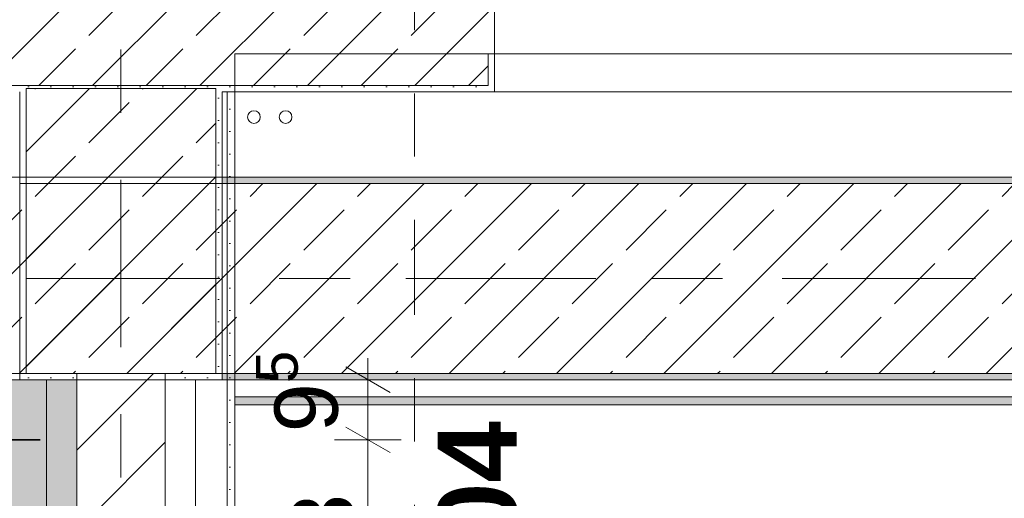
# Model space of a CAD drawing. Header units: metres. Extents: x -3.6 to 65.4, y -11 to 16.8.
# Tile 73 of 178: x 7.57 to 9.125, y 12.803 to 13.559. Entities that reach past the tile are written whole.
import ezdxf

# ---------------------------------------------------------------- set-up
doc = ezdxf.new("R2010")
doc.units = ezdxf.units.M
doc.header["$MEASUREMENT"] = 0
for name, pattern in [('Achse', [0.2, 0.1, -0.05, 0, -0.05]), ('Schnittlinie', [0.3, 0.15, -0.075, 0, -0.075]), ('Strichlinie doppelt', [0.546806, 0.264583, -0.105833, 0.070556, -0.105833]), ('Wipeout_Contour', [1, 0, -1])]:
    doc.linetypes.add(name, pattern=pattern)
for name, color, linetype in [('154 - Bemaßung_ Beschriftung.Ausbau - Deckenspiegel', 7, 'Continuous'), ('203 - Marker.Schnitt - Ausbaudetail SA', 7, 'Continuous'), ('451 - Universal.Achsen Raster', 7, 'Continuous'), ('604 - Struktur.Wand Aussen', 7, 'Continuous'), ('605 - Struktur.Wand Innen', 7, 'Continuous'), ('607 - Struktur.Stütze', 7, 'Continuous'), ('608 - Struktur.Träger', 7, 'Continuous'), ('801 - HKLSE.Heizung_ Klima_ Lüftung', 7, 'Continuous'), ('Neubau_606 - Struktur.Wand Innen Ausbau', 7, 'Continuous'), ('Neubau_651 - Abdeckung.Decke abgehängt_ bekleidet', 7, 'Continuous'), ('Neubau_653 - Abdeckung.TB Verkofferung', 7, 'Continuous')]:
    doc.layers.add(name, color=color, linetype=linetype)
doc.styles.add('ERSTELLTER_STIL_1', font='txt')
doc.styles.add('ERSTELLTER_STIL_2', font='txt')
doc.dimstyles.new('ERSTELLTER_STIL__1', dxfattribs={"dimtxt": 0.1, "dimasz": 0.0532, "dimexe": 0.18, "dimexo": 0.0625, "dimgap": 0, "dimtad": 1, "dimtih": 1, "dimtoh": 1, "dimzin": 0, "dimdsep": 46, "dimtxsty": 'ERSTELLTER_STIL_2', "dimblk": 'ARROWHEAD_2', "dimblk1": 'ARROWHEAD_2', "dimblk2": 'ARROWHEAD_2', "dimcen": 0.09, "dimse1": 1, "dimse2": 1, "dimclrd": 7, "dimclre": 7, "dimclrt": 7, "dimazin": 0, "dimtfac": 1, "dimtdec": 4, "dimtmove": 0, "dimatfit": 3, "dimfxl": 1, "dimtolj": 1, "dimtzin": 0, "dimarcsym": 0})
doc.dimstyles.new('ERSTELLTER_STIL__2', dxfattribs={"dimtxt": 0.1, "dimasz": 0.0532, "dimexe": 0.18, "dimexo": 0.0625, "dimgap": 0, "dimtad": 1, "dimtih": 1, "dimtoh": 1, "dimzin": 0, "dimdsep": 46, "dimtxsty": 'ERSTELLTER_STIL_2', "dimblk": 'ARROWHEAD_2', "dimblk1": 'ARROWHEAD_2', "dimblk2": 'ARROWHEAD_2', "dimcen": 0.09, "dimse1": 1, "dimse2": 1, "dimclrd": 7, "dimclre": 7, "dimclrt": 7, "dimazin": 0, "dimtfac": 1, "dimtdec": 4, "dimtmove": 2, "dimatfit": 3, "dimfxl": 1, "dimtolj": 1, "dimtzin": 0, "dimarcsym": 0})
doc.dimstyles.new('ERSTELLTER_STIL__3', dxfattribs={"dimtxt": 0.1, "dimasz": 0.0532, "dimexe": 0.18, "dimexo": 0.0625, "dimgap": 0, "dimtad": 1, "dimzin": 0, "dimdsep": 46, "dimtxsty": 'ERSTELLTER_STIL_2', "dimblk": 'ARROWHEAD_2', "dimblk1": 'ARROWHEAD_2', "dimblk2": 'ARROWHEAD_2', "dimcen": 0.09, "dimse1": 1, "dimse2": 1, "dimclrd": 7, "dimclre": 7, "dimclrt": 7, "dimazin": 0, "dimtfac": 1, "dimtdec": 4, "dimtmove": 0, "dimatfit": 3, "dimfxl": 1, "dimtolj": 1, "dimtzin": 0, "dimarcsym": 0})
doc.dimstyles.new('ERSTELLTER_STIL__5', dxfattribs={"dimtxt": 0.1, "dimasz": 0.0532, "dimexe": 0.18, "dimexo": 0.0625, "dimgap": 0, "dimtad": 1, "dimzin": 0, "dimdsep": 46, "dimtxsty": 'ERSTELLTER_STIL_2', "dimblk": 'ARROWHEAD_2', "dimblk1": 'ARROWHEAD_2', "dimblk2": 'ARROWHEAD_2', "dimcen": 0.09, "dimse1": 1, "dimse2": 1, "dimclrd": 7, "dimclre": 7, "dimclrt": 7, "dimazin": 0, "dimtfac": 1, "dimtdec": 4, "dimtmove": 2, "dimatfit": 3, "dimfxl": 1, "dimtolj": 1, "dimtzin": 0, "dimarcsym": 0})
pattern_1 = [(45, (0, 0), (-0.01767767, 0.01767767), [0, -0.025])]
pattern_2 = [(45, (0, 0), (-0.0848528, 0.0848528), []), (45, (-0.04243, 0.04243), (-0.0848528, 0.0848528), [0.09, -0.03])]

# ---------------------------------------------------------------- blocks, each defined once
blk = doc.blocks.new('*D230')
at = {"layer": '154 - Bemaßung_ Beschriftung.Ausbau - Deckenspiegel', "color": 7, "linetype": 'Continuous', "lineweight": 5}
for p, q in [((7.0675, 14.5711), (7.0675, 14.6761)), ((7.5475, 14.5711), (7.5475, 14.6761)), ((7.0877, 14.6586), (7.0473, 14.5886)), ((7.5677, 14.6586), (7.5273, 14.5886)), ((7.0675, 14.6236), (7.5475, 14.6236))]:
    blk.add_line(p, q, dxfattribs=at)
at = {"layer": '154 - Bemaßung_ Beschriftung.Ausbau - Deckenspiegel', "color": 7, "lineweight": 5, "char_height": 0.1, "attachment_point": 7, "style": 'ERSTELLTER_STIL_2'}
for s, insert in [('\\A1;{\\pql;\\fArial|b0|i0|c0|p38;11\\fArial|b0|i0|c0|p38;\\A1{\\H.66x;\\S25^  ;}}', (7.5367, 14.6425)), ('\\A1;{\\pql;\\fArial|b0|i0|c0|p38;48}', (7.2316, 14.6436))]:
    blk.add_mtext(s, dxfattribs=dict(at, insert=insert))
blk = doc.blocks.new('ARROWHEAD_2')
at = {"color": 0, "linetype": 'Continuous', "lineweight": 0}
for p, q in [((-0.378, -0.655), (0.378, 0.655)), ((0, 0), (-1, 0))]:
    blk.add_line(p, q, dxfattribs=at)
blk = doc.blocks.new('*D231')
at = {"layer": '154 - Bemaßung_ Beschriftung.Ausbau - Deckenspiegel', "color": 7, "linetype": 'Continuous', "lineweight": 5}
for p, q in [((7.5475, 14.5711), (7.5475, 14.6761)), ((7.66, 14.5711), (7.66, 14.6761)), ((7.5677, 14.6586), (7.5273, 14.5886)), ((7.6398, 14.5886), (7.6802, 14.6586)), ((7.5475, 14.6236), (7.66, 14.6236)), ((7.66, 14.6236), (7.6943, 14.6236))]:
    blk.add_line(p, q, dxfattribs=at)
blk = doc.blocks.new('*D245')
at = {"layer": '154 - Bemaßung_ Beschriftung.Ausbau - Deckenspiegel', "color": 7, "linetype": 'Continuous', "lineweight": 5}
for p, q in [((8.085, 12.9152), (8.155, 12.8748)), ((8.1725, 12.895), (8.0675, 12.895)), ((8.12, 12.565), (8.12, 12.895)), ((8.085, 12.5852), (8.155, 12.5448)), ((8.1725, 12.565), (8.0675, 12.565))]:
    blk.add_line(p, q, dxfattribs=at)
at = {"layer": '154 - Bemaßung_ Beschriftung.Ausbau - Deckenspiegel', "color": 7, "lineweight": 5, "insert": (8.1, 12.6541), "char_height": 0.1, "attachment_point": 7, "rotation": 90, "style": 'ERSTELLTER_STIL_2'}
blk.add_mtext('\\A1;{\\pql;\\fArial|b0|i0|c0|p38;33}', dxfattribs=at)
blk = doc.blocks.new('*D246')
at = {"layer": '154 - Bemaßung_ Beschriftung.Ausbau - Deckenspiegel', "color": 7, "linetype": 'Continuous', "lineweight": 5}
for p, q in [((8.12, 12.99), (8.12, 13.0242)), ((8.155, 12.9698), (8.085, 13.0102)), ((8.1725, 12.99), (8.0675, 12.99)), ((8.12, 12.895), (8.12, 12.99)), ((8.085, 12.9152), (8.155, 12.8748)), ((8.1725, 12.895), (8.0675, 12.895))]:
    blk.add_line(p, q, dxfattribs=at)
at = {"layer": '154 - Bemaßung_ Beschriftung.Ausbau - Deckenspiegel', "color": 7, "lineweight": 5, "insert": (8.1016, 12.9069), "char_height": 0.1, "attachment_point": 7, "rotation": 90, "style": 'ERSTELLTER_STIL_2'}
blk.add_mtext('\\A1;{\\pql;\\fArial|b0|i0|c0|p38;9\\fArial|b0|i0|c0|p38;\\A1{\\H.66x;\\S5^  ;}}', dxfattribs=at)

msp = doc.modelspace()

# ---------------------------------------------------------------- hatches: boundary and pattern name
at = {"layer": '604 - Struktur.Wand Aussen', "linetype": 'Continuous', "lineweight": 0, "true_color": 0x000000}
h = msp.add_hatch(dxfattribs=at)
h.set_pattern_fill('Beton__Stahlbeton_0001', color=18, style=0, pattern_type=2)
h.set_pattern_definition(pattern_2)
h.paths.add_polyline_path([(7.12, 13.505), (7.13, 13.505), (7.13, 13.455), (8.31, 13.455), (8.31, 13.505), (8.32, 13.505), (8.32, 13.575), (8.31, 13.575), (8.28, 13.575), (8.28, 13.695), (7.16, 13.695), (7.16, 13.575), (7.13, 13.575), (7.12, 13.575)])
h = msp.add_hatch(dxfattribs=at)
h.set_pattern_fill('Gips_0001', color=18, style=0, pattern_type=2)
h.set_pattern_definition(pattern_1)
h.paths.add_polyline_path([(8.31, 13.445), (8.32, 13.445), (8.32, 13.505), (8.31, 13.505)])
h = msp.add_hatch(dxfattribs=at)
h.set_pattern_fill('Gips_0001', color=18, style=0, pattern_type=2)
h.set_pattern_definition(pattern_1)
h.paths.add_polyline_path([(7.89, 13.455), (7.89, 13.445), (8.31, 13.445), (8.31, 13.455)])
at = {"layer": '607 - Struktur.Stütze', "linetype": 'Continuous', "lineweight": 0, "true_color": 0x000000}
h = msp.add_hatch(dxfattribs=at)
h.set_pattern_fill('Gips_0001', color=18, style=0, pattern_type=2)
h.set_pattern_definition(pattern_1)
h.paths.add_polyline_path([(7.57, 13.455), (7.57, 13.445), (7.58, 13.445), (7.58, 13.45), (7.88, 13.45), (7.88, 13.445), (7.89, 13.445), (7.89, 13.455)])
h = msp.add_hatch(dxfattribs=at)
h.set_pattern_fill('Gips_0001', color=18, style=0, pattern_type=2)
h.set_pattern_definition(pattern_1)
h.paths.add_polyline_path([(7.58, 13.445), (7.57, 13.445), (7.57, 12.99), (7.66, 12.99), (7.66, 13), (7.58, 13)])
h = msp.add_hatch(dxfattribs=at)
h.set_pattern_fill('Beton__Stahlbeton_0001', color=18, style=0, pattern_type=2)
h.set_pattern_definition(pattern_2)
h.paths.add_polyline_path([(7.58, 13), (7.88, 13), (7.88, 13.45), (7.58, 13.45)])
h = msp.add_hatch(dxfattribs=at)
h.set_pattern_fill('Gips_0001', color=18, style=0, pattern_type=2)
h.set_pattern_definition(pattern_1)
h.paths.add_polyline_path([(7.8, 12.99), (7.89, 12.99), (7.89, 13.445), (7.88, 13.445), (7.88, 13), (7.8, 13)])
at = {"layer": '608 - Struktur.Träger', "linetype": 'Continuous', "lineweight": 0, "true_color": 0x000000}
h = msp.add_hatch(dxfattribs=at)
h.set_pattern_fill('Gips_0001', color=18, style=0, pattern_type=2)
h.set_pattern_definition(pattern_1)
h.paths.add_polyline_path([(11.17, 13.31), (7.89, 13.31), (7.89, 13.3), (11.17, 13.3)])
h = msp.add_hatch(dxfattribs=at)
h.set_pattern_fill('Gips_0001', color=18, style=0, pattern_type=2)
h.set_pattern_definition(pattern_1)
h.paths.add_polyline_path([(7.89, 13), (7.89, 12.99), (11.17, 12.99), (11.17, 13)])
at = {"layer": 'Neubau_606 - Struktur.Wand Innen Ausbau', "linetype": 'Continuous', "lineweight": 0, "true_color": 0x000000}
h = msp.add_hatch(dxfattribs=at)
h.set_pattern_fill('Gips_0001', color=18, style=0, pattern_type=2)
h.set_pattern_definition(pattern_1)
h.paths.add_polyline_path([(7.91, 12.7025), (7.91, 13.445), (7.8975, 13.445), (7.8975, 12.7025)])
at = {"layer": 'Neubau_653 - Abdeckung.TB Verkofferung', "linetype": 'Continuous', "lineweight": 0, "true_color": 0x000000}
h = msp.add_hatch(dxfattribs=at)
h.set_pattern_fill('Gips_0001', color=18, style=0, pattern_type=2)
h.set_pattern_definition(pattern_1)
h.paths.add_polyline_path([(7.91, 12.9505), (11.25, 12.9505), (11.25, 12.963), (7.91, 12.963)])

# ---------------------------------------------------------------- linework, layer by layer
at = {"layer": '203 - Marker.Schnitt - Ausbaudetail SA', "color": 7, "linetype": 'Schnittlinie', "lineweight": 13}
msp.add_line((8.1936, 14.1425), (8.1936, 12.663), dxfattribs=at)
at = {"layer": '451 - Universal.Achsen Raster', "color": 160, "linetype": 'Strichlinie doppelt', "lineweight": 9, "true_color": 0x3232ff}
msp.add_line((64.935, 13.15), (-3.175, 13.15), dxfattribs=at)
at = {"layer": '604 - Struktur.Wand Aussen', "color": 7, "linetype": 'Continuous', "lineweight": 13}
for p, q in [((8.32, 13.575), (8.32, 13.505)), ((8.31, 13.455), (8.31, 13.505)), ((7.13, 13.455), (8.31, 13.455)), ((8.32, 13.445), (10.72, 13.445))]:
    msp.add_line(p, q, dxfattribs=at)
at = {"layer": '604 - Struktur.Wand Aussen', "color": 7, "linetype": 'Continuous', "lineweight": 5}
for p, q in [((8.31, 13.505), (8.32, 13.505)), ((8.32, 13.505), (8.32, 13.455)), ((8.32, 13.455), (8.32, 13.445)), ((8.31, 13.445), (8.32, 13.445))]:
    msp.add_line(p, q, dxfattribs=at)
at = {"layer": '604 - Struktur.Wand Aussen', "color": 7, "linetype": 'Continuous', "lineweight": 5, "flags": 128}
msp.add_lwpolyline([(7.89, 13.445), (8.31, 13.445)], dxfattribs=at)
at = {"layer": '607 - Struktur.Stütze', "color": 7, "linetype": 'Continuous', "lineweight": 5, "flags": 128}
for points in [[(7.57, 13.445), (7.57, 12.99), (7.66, 12.99)], [(7.8, 12.99), (7.89, 12.99), (7.89, 13.445)]]:
    msp.add_lwpolyline(points, dxfattribs=at)
at = {"layer": '607 - Struktur.Stütze', "color": 7, "linetype": 'Continuous', "lineweight": 13, "flags": 128}
msp.add_lwpolyline([(7.58, 13), (7.88, 13), (7.88, 13.45), (7.58, 13.45)], close=True, dxfattribs=at)
at = {"layer": '608 - Struktur.Träger', "color": 7, "linetype": 'Continuous', "lineweight": 13}
for p, q in [((0.38, 13.31), (11.48, 13.31)), ((7.89, 13.3), (7.57, 13.3)), ((11.17, 13.3), (7.89, 13.3))]:
    msp.add_line(p, q, dxfattribs=at)
at = {"layer": '608 - Struktur.Träger', "color": 7, "linetype": 'Continuous', "lineweight": 5}
for p, q in [((7.89, 13.31), (7.89, 13.3)), ((11.17, 13.31), (7.89, 13.31)), ((7.89, 13), (7.89, 12.99)), ((11.17, 12.99), (7.89, 12.99))]:
    msp.add_line(p, q, dxfattribs=at)
at = {"layer": '608 - Struktur.Träger', "color": 7, "linetype": 'Achse', "lineweight": 9}
msp.add_line((0.38, 13.15), (11.48, 13.15), dxfattribs=at)
at = {"layer": '801 - HKLSE.Heizung_ Klima_ Lüftung', "color": 7, "linetype": 'Continuous', "lineweight": 5}
for centre in [(7.94, 13.405), (7.99, 13.405)]:
    msp.add_circle(centre, 0.01, dxfattribs=at)
at = {"layer": 'Neubau_606 - Struktur.Wand Innen Ausbau', "color": 1, "linetype": 'Continuous', "lineweight": 5}
msp.add_line((7.8975, 12.7525), (7.8975, 13.445), dxfattribs=at)
at = {"layer": 'Neubau_606 - Struktur.Wand Innen Ausbau', "color": 1, "linetype": 'Continuous', "lineweight": 5, "flags": 128}
for points in [[(7.91, 12.69), (7.91, 13.445)], [(7.6125, 12.7525), (7.6125, 12.99)], [(7.8475, 12.99), (7.8475, 12.7525)]]:
    msp.add_lwpolyline(points, dxfattribs=at)
at = {"layer": 'Neubau_653 - Abdeckung.TB Verkofferung', "color": 1, "linetype": 'Continuous', "lineweight": 9}
for p, q in [((7.91, 13.505), (11.25, 13.505)), ((7.91, 12.9505), (7.91, 13.505)), ((7.91, 12.9505), (11.25, 12.9505))]:
    msp.add_line(p, q, dxfattribs=at)
at = {"layer": 'Neubau_653 - Abdeckung.TB Verkofferung', "color": 1, "linetype": 'Continuous', "lineweight": 5}
for p, q in [((11.25, 12.99), (7.91, 12.99)), ((11.25, 12.963), (7.91, 12.963)), ((11.25, 12.9505), (7.91, 12.9505))]:
    msp.add_line(p, q, dxfattribs=at)
at = {"layer": 'Neubau_653 - Abdeckung.TB Verkofferung', "color": 1, "linetype": 'Continuous', "lineweight": 5, "flags": 128}
msp.add_lwpolyline([(7.91, 12.99), (7.91, 12.963), (7.91, 12.9505)], dxfattribs=at)

# ---------------------------------------------------------------- texts
at = {"layer": '203 - Marker.Schnitt - Ausbaudetail SA', "color": 7, "lineweight": 13, "insert": (8.3569, 12.9246), "char_height": 0.125, "attachment_point": 9, "rotation": 90, "style": 'ERSTELLTER_STIL_1'}
msp.add_mtext('\\A1;{\\pqr;\\pt0;\\fArial|b1|i0|c0|p38;SA-04}', dxfattribs=at)

# ---------------------------------------------------------------- next in the draw order: wipeouts: each hides what was drawn before it
at = {"color": 254, "linetype": 'Wipeout_Contour', "lineweight": 0, "ltscale": 53.252171}
msp.add_wipeout([(7.66, 13), (7.66, 8.6), (7.8, 8.6), (7.8, 13)], dxfattribs=at).dxf.layer = '605 - Struktur.Wand Innen'

# ---------------------------------------------------------------- next in the draw order: hatches: boundary and pattern name
at = {"layer": '605 - Struktur.Wand Innen', "linetype": 'Continuous', "lineweight": 0, "true_color": 0x000000}
h = msp.add_hatch(dxfattribs=at)
h.set_pattern_fill('MW_Ziegel_0001', color=18, style=0, pattern_type=2)
h.set_pattern_definition([(45, (0, 0), (-0.0636396, 0.0636396), [])])
h.paths.add_polyline_path([(7.66, 13), (7.66, 8.6), (7.8, 8.6), (7.8, 13)])
at = {"layer": '608 - Struktur.Träger', "linetype": 'Continuous', "lineweight": 0, "true_color": 0x000000}
h = msp.add_hatch(dxfattribs=at)
h.set_pattern_fill('Beton__Stahlbeton_0001', color=18, style=0, pattern_type=2)
h.set_pattern_definition(pattern_2)
h.paths.add_polyline_path([(0.38, 13), (0.69, 13), (3.97, 13), (4.29, 13), (7.57, 13), (7.89, 13), (11.17, 13), (11.48, 13), (11.48, 13.3), (11.17, 13.3), (7.89, 13.3), (7.57, 13.3), (4.29, 13.3), (3.97, 13.3), (0.69, 13.3), (0.38, 13.3)])
at = {"layer": 'Neubau_651 - Abdeckung.Decke abgehängt_ bekleidet', "linetype": 'Continuous', "lineweight": 13, "true_color": 0xffbfbf}
h = msp.add_hatch(dxfattribs=at)
h.set_pattern_fill('sechseckig_0001', color=254, style=0, pattern_type=2)
h.set_pattern_definition([(90, (0, 0), (-0.1299038, 0), [0.075, -0.15]), (90, (-0.06495, 0.1125), (-0.1299038, 0), [0.075, -0.15]), (150, (5e-18, 0.075), (0.0649519, 0.1125), [0.075, -0.15]), (150, (-0.1299, 0.075), (0.0649519, 0.1125), [0.075, -0.15]), (210, (0, 0), (-0.0649519, 0.1125), [0.075, -0.15]), (210, (-0.1299, 8e-18), (-0.0649519, 0.1125), [0.075, -0.15])])
h.paths.add_polyline_path([(0.7025, 12.69), (0.235, 12.69), (0.235, 8.51), (7.66, 8.51), (7.66, 12.99), (0.7025, 12.99)])
h.paths.add_polyline_path([(0.7475, 9.15), (0.7475, 12.45), (7.1475, 12.45), (7.1475, 9.15)], flags=0)

# ---------------------------------------------------------------- next in the draw order: linework, layer by layer
at = {"layer": '451 - Universal.Achsen Raster', "color": 160, "linetype": 'Strichlinie doppelt', "lineweight": 9, "true_color": 0x3232ff}
msp.add_line((7.73, -10.585), (7.73, 16.355), dxfattribs=at)
at = {"layer": '605 - Struktur.Wand Innen', "color": 7, "linetype": 'Continuous', "lineweight": 18, "flags": 128}
for points in [[(7.66, 13), (7.66, 8.6)], [(7.8, 8.6), (7.8, 13)]]:
    msp.add_lwpolyline(points, dxfattribs=at)
at = {"layer": '608 - Struktur.Träger', "color": 7, "linetype": 'Continuous', "lineweight": 13}
msp.add_line((0.38, 12.99), (11.48, 12.99), dxfattribs=at)
at = {"layer": '608 - Struktur.Träger', "color": 7, "linetype": 'Continuous', "lineweight": 13, "flags": 128}
msp.add_lwpolyline([(11.48, 13), (11.17, 13), (7.89, 13), (7.57, 13), (4.29, 13), (3.97, 13), (0.69, 13), (0.38, 13)], dxfattribs=at)
at = {"layer": 'Neubau_651 - Abdeckung.Decke abgehängt_ bekleidet', "color": 1, "linetype": 'Achse', "lineweight": 35}
msp.add_line((0.7025, 12.895), (7.66, 12.895), dxfattribs=at)
at = {"layer": 'Neubau_651 - Abdeckung.Decke abgehängt_ bekleidet', "color": 1, "linetype": 'Continuous', "lineweight": 13, "flags": 128}
msp.add_lwpolyline([(0.7025, 12.69), (0.235, 12.69), (0.235, 8.51), (7.66, 8.51), (7.66, 12.99), (0.7025, 12.99)], close=True, dxfattribs=at)

# ---------------------------------------------------------------- next in the draw order: dimensions: what is measured, and where the dimension line sits
at = {"layer": '154 - Bemaßung_ Beschriftung.Ausbau - Deckenspiegel', "color": 7, "linetype": 'Continuous', "lineweight": 5}
for base, p1, p2, dimstyle, picture, middle in [((7.5475, 14.6236), (7.0675, 10.7235), (7.5475, 8.51), 'ERSTELLTER_STIL__1', '*D230', (7.3078, 14.6936)), ((7.66, 14.6236), (7.5475, 8.51), (7.66, 12.99), 'ERSTELLTER_STIL__2', '*D231', (7.7861, 14.6936))]:
    dim = msp.add_linear_dim(base=base, p1=p1, p2=p2, dimstyle=dimstyle, dxfattribs=at)
    dim.commit()
    dim.dimension.update_dxf_attribs({"geometry": picture, "text_midpoint": middle, "dimtype": 160})
for base, p1, p2, dimstyle, picture, middle in [((8.12, 12.9899823), (7.6600249, 12.894982), (7.6600249, 12.9899823), 'ERSTELLTER_STIL__5', '*D246', (8.05, 13.0801087)), ((8.12, 12.895), (7.66, 12.565), (7.66, 12.895), 'ERSTELLTER_STIL__3', '*D245', (8.05, 12.7303))]:
    dim = msp.add_linear_dim(base=base, p1=p1, p2=p2, angle=90, dimstyle=dimstyle, dxfattribs=at)
    dim.commit()
    dim.dimension.update_dxf_attribs({"geometry": picture, "text_midpoint": middle, "dimtype": 160, "text_rotation": 90})

doc.saveas('drawing.dxf')
